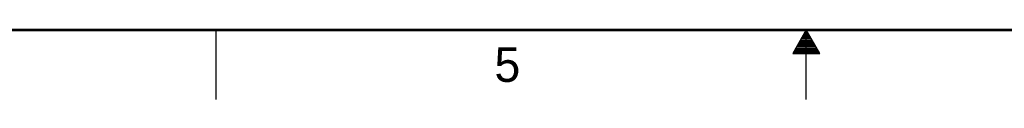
# Model space of a CAD drawing. Header units: inches. Extents: x 0 to 34, y 0 to 22.
# Tile 22 of 75: x 11.3 to 18.4, y 0 to 0.5. Entities that reach past the tile are written whole.
import ezdxf

# ---------------------------------------------------------------- set-up
doc = ezdxf.new("R2010")
doc.units = ezdxf.units.IN
doc.header["$LTSCALE"] = 1.87
doc.header["$MEASUREMENT"] = 0
doc.layers.get('0').update_dxf_attribs({"linetype": 'CONTINUOUS'})
doc.styles.get("Standard").update_dxf_attribs({"font": 'txt', "width": 0.8})

msp = doc.modelspace()

# ---------------------------------------------------------------- linework, layer by layer
at = {"color": 2, "linetype": 'CONTINUOUS'}
for p, q in [((12.75, 0), (12.75, 0.5)), ((17, 0.5), (16.902, 0.3303)), ((17.098, 0.3303), (17, 0.5)), ((17, 0), (17, 0.5)), ((16.9596, 0.43), (17.0404, 0.43)), ((16.9654, 0.44), (17.0347, 0.44)), ((16.9712, 0.45), (17.0289, 0.45)), ((16.9769, 0.46), (17.0231, 0.46)), ((16.9827, 0.47), (17.0173, 0.47)), ((16.9885, 0.48), (17.0116, 0.48)), ((16.9942, 0.49), (17.0058, 0.49)), ((16.9192, 0.36), (17.0808, 0.36)), ((16.925, 0.37), (17.0751, 0.37)), ((16.9307, 0.38), (17.0693, 0.38)), ((16.9365, 0.39), (17.0635, 0.39)), ((16.9423, 0.4), (17.0578, 0.4)), ((16.9481, 0.41), (17.052, 0.41)), ((16.9538, 0.42), (17.0462, 0.42)), ((16.902, 0.3303), (17.098, 0.3303)), ((16.9076, 0.34), (17.0924, 0.34)), ((16.9134, 0.35), (17.0866, 0.35))]:
    msp.add_line(p, q, dxfattribs=at)
at = {"color": 7, "linetype": 'CONTINUOUS', "const_width": 0.02}
msp.add_lwpolyline([(0.5, 0.5), (33.5, 0.5)], dxfattribs=at)

# ---------------------------------------------------------------- texts
at = {"color": 2, "linetype": 'CONTINUOUS'}
msp.add_text('5', height=0.25, dxfattribs=at).set_placement((14.754, 0.1262))

doc.saveas('drawing.dxf')
